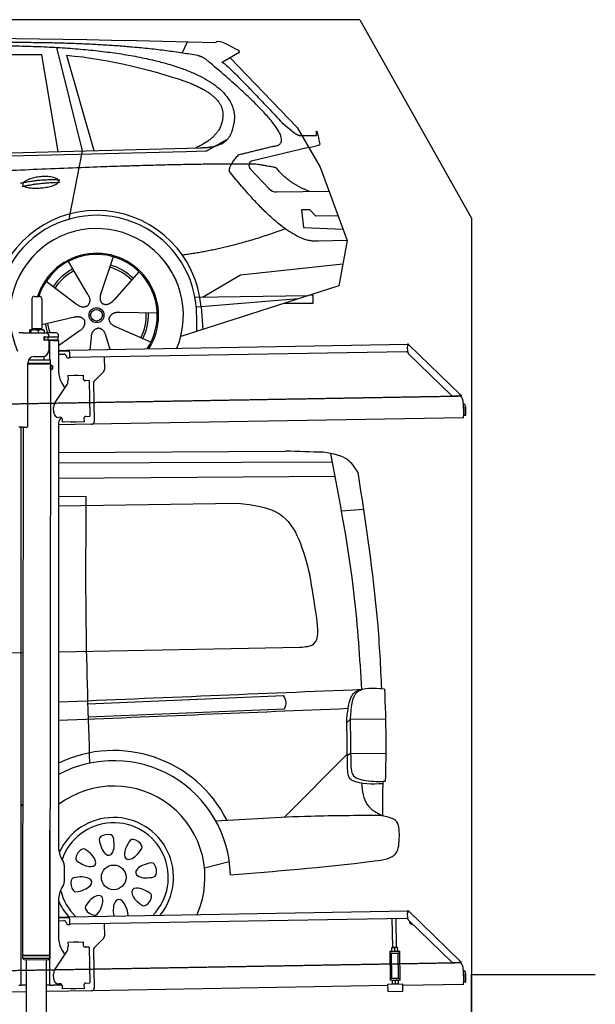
# Model space of a CAD drawing. Header units: millimetres. Extents: x 1073 to 6773, y 5641 to 11966.
# Tile 4 of 4: x 4451 to 6773, y 7995 to 11966. Entities that reach past the tile are written whole.
import ezdxf

# ---------------------------------------------------------------- set-up
doc = ezdxf.new("R2010")
doc.units = ezdxf.units.MM
doc.linetypes.add('GEN3', pattern=[6.25, 5, -1.25])
doc.layers.get('0').update_dxf_attribs({"lineweight": 25})
doc.layers.add('3', color=6, linetype='GEN3', lineweight=25)
doc.layers.add('Car', color=10, linetype='Continuous')

msp = doc.modelspace()

# ---------------------------------------------------------------- linework, layer by layer
for p, q in [((5822.8, 11965.9), (2672.8, 11965.9)), ((5822.8, 11965.9), (6272.8, 11165.9)), ((6272.8, 11165.9), (6272.8, 7665.9)), ((4499.6, 10840), (4499.6, 10720)), ((4509.6, 10850), (4529.6, 10850)), ((4539.6, 10840), (4539.6, 10720)), ((4463.6, 10702.5), (4447.6, 10702.5)), ((4463.6, 10702.5), (4557.6, 10702.5)), ((4489.6, 10712.5), (4489.6, 10702.5)), ((4492.1, 10715), (4491.6, 10714.7)), ((4492.5, 10715), (4492.1, 10715)), ((4510.3, 10715), (4492.5, 10715)), ((4495.4, 10712.5), (4495.4, 10702.5)), ((4499.6, 10720), (4539.6, 10720)), ((4501.6, 10715), (4501.6, 10720)), ((4537.4, 10715), (4510.3, 10715)), ((4525.3, 10712.5), (4525.3, 10702.5)), ((4547.1, 10715), (4537.4, 10715)), ((4537.6, 10715), (4537.6, 10720)), ((4547.1, 10715), (4547.5, 10714.7)), ((4550.6, 10686), (4548.7, 10686)), ((4549.5, 10712.5), (4549.5, 10702.5)), ((4549.6, 10676.6), (4549.6, 10683.8)), ((4550.6, 10686), (4551.6, 10686)), ((4550.6, 10686), (4550.6, 10674)), ((4564.6, 10686), (4551.6, 10686)), ((4552.2, 10686.5), (4564.6, 10686.5)), ((4597.6, 10702.5), (4557.6, 10702.5)), ((4564.6, 10686), (4565.6, 10686)), ((4567.7, 10686), (4565.6, 10686)), ((4565.6, 10674), (4565.6, 10686)), ((4567.6, 10692.5), (4567.6, 10689.5)), ((4603.4, 10686), (4567.7, 10686)), ((4592.2, 10686.5), (4604.6, 10686.5)), ((4603.4, 10686), (4605.6, 10686)), ((4605.6, 10674), (4605.6, 10686)), ((4607.6, 10689.5), (4607.6, 10692.5)), ((4548.7, 10674), (4548.6, 10674)), ((4550.6, 10674), (4548.7, 10674)), ((4551.6, 10674), (4550.6, 10674)), ((4552.2, 10674), (4551.6, 10674)), ((4564.6, 10674), (4552.2, 10674)), ((4565.6, 10674), (4564.6, 10674)), ((4565.6, 10674), (4567.7, 10674)), ((4567.6, 10671), (4567.6, 10632.5)), ((4603.4, 10674), (4567.7, 10674)), ((4572.6, 10593.9), (4572.6, 10672.5)), ((4584.6, 10672.5), (4572.6, 10672.5)), ((4584.6, 10672.5), (4606.6, 10672.5)), ((4605.6, 10674), (4603.4, 10674)), ((4607.6, 10671.5), (4607.6, 10549.5)), ((4651, 10633), (6015.8, 10656.8)), ((6017, 10658.5), (6015.6, 10657.1)), ((6017.4, 10655.4), (6015.6, 10657.1)), ((6016.1, 10625.9), (6015.7, 10648.4)), ((6016, 10650), (6015.8, 10656.8)), ((6017, 10658.5), (6018.8, 10656.8)), ((6018.9, 10653.9), (6017.4, 10655.4)), ((6018.8, 10656.8), (6020.3, 10655.3)), ((6018.9, 10653.9), (6019.2, 10654.3)), ((6019.2, 10654.3), (6020.3, 10655.3)), ((6020.3, 10655.3), (6229.5, 10453.3)), ((4508.6, 10607.5), (4542.6, 10607.5)), ((4549.6, 10593.9), (4549.6, 10608.5)), ((4607.6, 10632.3), (4641, 10632.8)), ((4641.1, 10628.8), (4607.6, 10628.3)), ((4607.6, 10617.2), (4628.8, 10617.6)), ((4639, 10607.8), (4639, 10606.8)), ((4641, 10632.8), (4651, 10633)), ((4651.1, 10629), (4641.1, 10628.8)), ((4644.1, 10601.9), (4649.1, 10602)), ((4651.2, 10625), (4651, 10633)), ((4651.2, 10625), (4651.5, 10608)), ((6011.4, 10626.8), (4656.6, 10603.1)), ((4791.5, 10605.5), (4792.4, 10554.6)), ((6193, 10451), (6019.2, 10618.9)), ((4483.6, 10325.5), (4483.6, 10582.5)), ((4483.6, 10325.5), (4483.6, 10582.5)), ((4483.6, 10580.8), (4574.5, 10580.6)), ((4483.6, 10579), (4571.5, 10578.9)), ((4571.5, 10578.9), (4483.6, 10579)), ((4574.5, 10577.2), (4483.6, 10577.3)), ((4486.4, 10594), (4574.6, 10593.9)), ((4489.6, 10594), (4489.6, 10598.7)), ((4571.5, 10578.9), (4574.5, 10580.6)), ((4571.5, 10578.9), (4574.5, 10577.2)), ((4572.6, 10578.3), (4572.6, 10579.5)), ((4574.5, 10580.6), (4574.6, 10593.9)), ((4574.5, 10577.2), (4574.5, 10571.4)), ((4574.5, 10571.4), (4581.5, 10571.4)), ((4581.5, 10556.4), (4581.5, 10571.4)), ((4582.5, 10570.4), (4581.5, 10571.4)), ((4582.5, 10570.4), (4582.5, 10557.4)), ((4574.5, 10556.4), (4571.8, 8191.9)), ((4574.5, 10556.4), (4581.5, 10556.4)), ((4582.5, 10557.4), (4581.5, 10556.4)), ((4645.3, 10530.9), (4708.3, 10532)), ((4645.3, 10530.9), (4645.6, 10514.9)), ((4669.8, 10531.8), (4683.8, 10532.1)), ((4708.6, 10516), (4708.3, 10532)), ((4789.6, 10547.5), (4751.2, 10507.7)), ((4593.6, 10422.1), (4639.7, 10490.5)), ((4621, 10499.5), (4632.4, 10479.7)), ((4645.7, 10510.7), (4645.6, 10514.9)), ((4708.6, 10516), (4708.6, 10515)), ((4713.7, 10510.1), (4714.7, 10510.1)), ((4730.7, 10510.4), (4714.7, 10510.1)), ((4730.7, 10510.4), (4733.2, 10366.4)), ((4748.4, 10500.5), (4751.1, 10344.7)), ((4732.3, 10445.4), (4732.6, 10431.4)), ((6222.7, 10448.5), (6200.2, 10448.1)), ((6228.5, 10452.3), (6228.1, 10451.9)), ((6229.6, 10450.4), (6228.1, 10451.9)), ((6229.5, 10453.3), (6228.5, 10452.3)), ((6229.5, 10453.3), (6231, 10451.9)), ((6231.4, 10448.7), (6229.6, 10450.4)), ((6231, 10451.9), (6232.8, 10450.1)), ((6231.4, 10448.7), (6232.8, 10450.1)), ((6240, 10420), (6240.9, 10368.7)), ((6250.9, 10371), (6250.3, 10403.3)), ((4587.9, 10381.9), (4587.6, 10401.9)), ((4717.2, 10366.1), (4716.2, 10366.1)), ((4717.2, 10366.1), (4733.2, 10366.4)), ((6241, 10360.7), (6240.9, 10368.7)), ((6242.3, 10403.2), (6242.9, 10370.8)), ((6242.9, 10370.8), (6250.9, 10371)), ((4607.6, 10339.5), (4607.6, 8629.1)), ((4741.3, 10334.5), (4607.6, 10332.2)), ((4616.3, 10362.4), (4608.3, 10362.2)), ((4621.4, 10357.5), (4621.6, 10342.5)), ((4711.6, 10344), (4621.6, 10342.5)), ((4673.6, 10342.9), (4659.6, 10342.6)), ((4711.3, 10361), (4711.3, 10360)), ((4711.6, 10344), (4711.3, 10360)), ((6241, 10360.7), (4741.3, 10334.5)), ((4463.6, 10322.5), (4447.6, 10322.5)), ((4463.6, 10322.5), (4447.6, 10322.5)), ((4455.6, 10319.5), (4455.6, 10322.5)), ((4455.6, 10319.5), (4455.6, 10322.5)), ((4455.6, 10319.5), (4455.6, 8072.5)), ((4464.1, 10322.5), (4461.8, 8192.1)), ((4463.6, 10322.5), (4480.6, 10322.5)), ((4463.6, 10322.5), (4480.6, 10322.5)), ((4572.6, 8072.5), (4572.6, 8697)), ((4621, 8579.1), (4627.2, 8568.3)), ((4630.6, 8555.8), (4630.6, 8489.2)), ((4627.2, 8476.7), (4621, 8465.8)), ((4607.6, 8415.8), (4607.6, 8264.5)), ((4607.6, 8347.3), (4641, 8347.8)), ((4641.1, 8343.8), (4607.6, 8343.3)), ((4641, 8347.8), (4651, 8348)), ((4651.1, 8344), (4641.1, 8343.8)), ((4651, 8348), (6015.8, 8371.8)), ((4651.2, 8340), (4651, 8348)), ((4651.2, 8340), (4651.5, 8323)), ((6011.4, 8341.8), (4656.6, 8318.1)), ((5955.4, 8224.1), (5953.4, 8340.7)), ((5971.4, 8224.3), (5969.4, 8341)), ((6017, 8373.5), (6015.6, 8372.1)), ((6017.4, 8370.4), (6015.6, 8372.1)), ((6016.1, 8340.9), (6015.7, 8363.4)), ((6016, 8365), (6015.8, 8371.8)), ((6017, 8373.5), (6018.8, 8371.8)), ((6018.9, 8368.9), (6017.4, 8370.4)), ((6018.8, 8371.8), (6020.3, 8370.3)), ((6018.9, 8368.9), (6019.2, 8369.3)), ((6019.2, 8369.3), (6020.3, 8370.3)), ((6020.3, 8370.3), (6229.5, 8168.3)), ((4607.6, 8332.2), (4628.8, 8332.6)), ((4639, 8322.8), (4639, 8321.8)), ((4644.1, 8316.9), (4649.1, 8317)), ((4791.5, 8320.5), (4792.4, 8269.6)), ((6193, 8166), (6019.2, 8333.9)), ((4789.6, 8262.5), (4751.2, 8222.7)), ((4645.3, 8245.9), (4708.3, 8247)), ((4645.3, 8245.9), (4645.6, 8229.9)), ((4645.7, 8225.7), (4645.6, 8229.9)), ((4669.8, 8246.8), (4683.8, 8247.1)), ((4708.6, 8231), (4708.3, 8247)), ((4708.6, 8231), (4708.6, 8230)), ((4713.7, 8225.1), (4714.7, 8225.1)), ((4730.7, 8225.4), (4714.7, 8225.1)), ((4730.7, 8225.4), (4733.2, 8081.4)), ((5952.2, 8224), (5951.4, 8223.6)), ((5951.6, 8210.7), (5951.4, 8222.5)), ((5974.7, 8224.4), (5952.2, 8224)), ((5963.6, 8210.9), (5963.4, 8222.7)), ((5974.7, 8224.4), (5975.4, 8224)), ((5975.6, 8211.1), (5975.4, 8222.9)), ((4571.8, 8191.9), (4461.8, 8192.1)), ((4461.8, 8192.1), (4571.8, 8191.9)), ((4461.8, 8192.1), (4461.8, 8181.1)), ((4461.8, 8181.1), (4571.8, 8180.9)), ((4468.8, 8174.1), (4461.8, 8181.1)), ((4564.8, 8173.9), (4571.8, 8180.9)), ((4571.8, 8191.9), (4571.8, 8180.9)), ((4593.6, 8137.1), (4639.7, 8205.5)), ((4621, 8214.5), (4632.4, 8194.7)), ((4748.4, 8215.5), (4751.1, 8059.7)), ((5943.7, 8209), (5948.7, 8209.1)), ((5943.7, 8209), (5943.8, 8201.1)), ((5948.8, 8201.1), (5943.8, 8201.1)), ((5943.8, 8201.1), (5943.9, 8193.1)), ((5943.9, 8193.1), (5945.4, 8108.1)), ((5948.7, 8209.1), (5978.7, 8209.7)), ((5948.8, 8201.1), (5978.8, 8201.7)), ((5952.1, 8101.2), (5950.4, 8201.2)), ((5952.4, 8209.2), (5951.7, 8209.6)), ((5974.9, 8209.6), (5975.7, 8210)), ((5979, 8101.6), (5977.3, 8201.6)), ((5978.7, 8209.7), (5983.7, 8209.7)), ((5983.8, 8201.7), (5978.8, 8201.7)), ((5983.8, 8201.7), (5983.7, 8209.7)), ((5983.9, 8193.7), (5983.8, 8201.7)), ((5985.4, 8108.8), (5983.9, 8193.7)), ((4564.8, 8173.9), (4468.8, 8174.1)), ((4477.2, 8174), (4474.2, 5904)), ((4557.2, 8173.9), (4554.2, 5904)), ((4732.3, 8160.4), (4732.6, 8146.4)), ((6222.7, 8163.5), (6200.2, 8163.1)), ((6228.5, 8167.3), (6228.1, 8166.9)), ((6229.6, 8165.4), (6228.1, 8166.9)), ((6229.5, 8168.3), (6228.5, 8167.3)), ((6229.5, 8168.3), (6231, 8166.9)), ((6231.4, 8163.7), (6229.6, 8165.4)), ((6231, 8166.9), (6232.8, 8165.1)), ((6231.4, 8163.7), (6232.8, 8165.1)), ((4587.9, 8096.9), (4587.6, 8116.9)), ((5945.4, 8108.1), (5945.6, 8100.1)), ((5950.6, 8100.2), (5980.6, 8100.7)), ((5952.1, 8101.2), (5979, 8101.6)), ((5957.6, 8100.3), (5957.6, 8101.3)), ((5973.6, 8100.6), (5973.6, 8101.6)), ((5980.6, 8100.7), (5985.6, 8100.8)), ((5985.6, 8100.8), (5985.4, 8108.8)), ((5985.7, 8092.8), (5985.6, 8100.8)), ((6240, 8135), (6240.9, 8083.7)), ((6242.3, 8118.2), (6242.9, 8085.8)), ((6250.9, 8086), (6250.3, 8118.3)), ((6272.8, 5765.9), (6272.8, 8115.9)), ((6272.8, 8115.9), (6772.8, 8115.9)), ((4447.6, 8072.5), (4455.6, 8072.5)), ((4455.6, 8097.5), (4455.6, 8072.5)), ((4463.6, 8072.5), (4455.6, 8072.5)), ((4476.6, 8072.5), (4463.6, 8072.5)), ((4572.6, 8072.5), (4556.6, 8072.5)), ((4572.6, 8072.5), (4584.6, 8072.5)), ((4621.4, 8072.5), (4584.6, 8072.5)), ((4616.3, 8077.4), (4608.3, 8077.2)), ((4621.4, 8072.5), (4621.6, 8057.5)), ((4711.3, 8076), (4711.3, 8075)), ((4711.6, 8059), (4711.3, 8075)), ((4717.2, 8081.1), (4716.2, 8081.1)), ((4717.2, 8081.1), (4733.2, 8081.4)), ((5936.1, 8070.4), (4741.3, 8049.5)), ((5936, 8077.1), (5996, 8078.1)), ((5936.5, 8047.1), (5936, 8077.1)), ((5945.6, 8100.1), (5950.6, 8100.2)), ((5945.6, 8100.1), (5945.7, 8092.1)), ((5950.7, 8092.2), (5945.7, 8092.1)), ((5950.7, 8092.2), (5980.7, 8092.7)), ((5954.5, 8092.2), (5953.7, 8091.8)), ((5953.7, 8090.7), (5953.9, 8078.9)), ((5954.7, 8077.4), (5954, 8077.8)), ((5965.7, 8090.9), (5965.9, 8079.1)), ((5977, 8092.6), (5977.7, 8092.2)), ((5977.2, 8077.8), (5978, 8078.3)), ((5977.7, 8091.1), (5977.9, 8079.3)), ((5985.7, 8092.8), (5980.7, 8092.7)), ((5996.5, 8048.1), (5996, 8078.1)), ((6241, 8075.7), (5996.1, 8071.4)), ((6241, 8075.7), (6240.9, 8083.7)), ((6242.9, 8085.8), (6250.9, 8086)), ((4476.5, 8044.9), (4146.4, 8039.2)), ((4741.3, 8049.5), (4556.6, 8046.3)), ((4711.6, 8059), (4621.6, 8057.5)), ((4673.6, 8057.9), (4659.6, 8057.6)), ((5936.5, 8047.1), (5996.5, 8048.1))]:
    msp.add_line(p, q)
for centre, radius, start, end in [((4509.6, 10840), 10, 90, 180), ((4529.6, 10840), 10, 0, 90), ((4549.6, 10686.5), 1, 48.5904, 221.4096), ((4546.6, 10683.8), 3, 0, 41.4096), ((4552.2, 10689.5), 3, 228.5904, 270), ((4557.6, 10692.5), 10, 0, 90), ((4564.6, 10689.5), 3, 270, 0), ((4589.6, 10686.5), 1, 48.5904, 210), ((4592.2, 10689.5), 3, 228.5904, 270), ((4597.6, 10692.5), 10, 0, 90), ((4604.6, 10689.5), 3, 270, 0), ((4549.6, 10674), 1, 138.5904, 311.4096), ((4546.6, 10676.6), 3, 318.5904, 0), ((4552.2, 10671), 3, 90, 131.4096), ((4564.6, 10671), 3, 0, 90), ((4589.6, 10674), 1, 180, 311.4096), ((4592.2, 10671), 3, 90, 131.4096), ((4604.6, 10671), 3, 22.0009, 90), ((4606.6, 10671.5), 1, 0, 90), ((6020.7, 10648.5), 5, 129.2435, 181), ((4508.6, 10582.5), 25, 90, 180), ((4542.6, 10632.5), 25, 270, 0), ((4629, 10607.6), 10, 1, 91), ((4644, 10606.9), 5, 181, 271), ((4649, 10607), 5, 271, 327.7633), ((4656.5, 10608.1), 5, 181, 271), ((6011.3, 10631.8), 5, 271, 342.4709), ((6026.1, 10626.1), 10, 181, 226), ((4707.6, 10549.5), 100, 180, 210), ((4669.8, 10530.8), 1, 91, 151), ((4683.8, 10531.1), 1, 31, 91), ((4782.4, 10554.4), 10, 316, 1), ((4610.7, 10510), 35, 326, 1), ((4713.6, 10515.1), 5, 181, 271), ((4758.4, 10500.7), 10, 136, 181), ((4731.3, 10445.4), 1, 1, 61), ((6200, 10458.1), 10, 226, 271), ((6222.6, 10453.5), 5, 271, 322.7565), ((6190, 10419.1), 50, 1, 41.0686), ((4622.6, 10402.5), 35, 146, 181), ((4731.6, 10431.4), 1, 301, 1), ((6234.3, 10403), 16, 1, 68.9757), ((6234.3, 10403), 8, 1, 42.4096), ((4607.9, 10382.2), 20, 181, 271), ((4716.3, 10361.1), 5, 91, 181), ((4480.6, 10325.5), 3, 270, 0), ((4480.6, 10325.5), 3, 270, 0), ((4632.6, 10339.5), 25, 120.6872, 180), ((4616.4, 10357.4), 5, 12.537, 91), ((4659.6, 10343.6), 1, 211, 271), ((4673.6, 10343.9), 1, 271, 331), ((4741.1, 10344.5), 10, 271, 1), ((4571.6, 8673.5), 2, 60, 61.1039), ((4571.6, 8651.5), 2, 297.616, 300), ((4707.6, 8629.1), 100, 180, 210), ((4605.6, 8555.8), 25, 0, 30), ((4707.6, 8415.8), 100, 150, 180), ((4605.6, 8489.2), 25, 330, 0), ((6011.3, 8346.8), 5, 271, 342.4709), ((6020.7, 8363.5), 5, 129.2435, 181), ((6026.1, 8341.1), 10, 181, 226), ((4629, 8322.6), 10, 1, 91), ((4644, 8321.9), 5, 181, 271), ((4649, 8322), 5, 271, 327.7633), ((4656.5, 8323.1), 5, 181, 271), ((6035.1, 8329.7), 12.5, 175.968, 276.032), ((4707.6, 8264.5), 100, 180, 210), ((4782.4, 8269.4), 10, 316, 1), ((4571.6, 8223.5), 2, 60, 82.1586), ((4610.7, 8225), 35, 326, 1), ((4669.8, 8245.8), 1, 91, 151), ((4683.8, 8246.1), 1, 31, 91), ((4713.6, 8230.1), 5, 181, 271), ((4758.4, 8215.7), 10, 136, 181), ((4571.6, 8201.5), 2, 276.6849, 300), ((4731.3, 8160.4), 1, 1, 61), ((4731.6, 8146.4), 1, 301, 1), ((6200, 8173.1), 10, 226, 271), ((6222.6, 8168.5), 5, 271, 322.7565), ((6190, 8134.1), 50, 1, 41.0686), ((4622.6, 8117.5), 35, 146, 181), ((6234.3, 8118), 16, 1, 68.9757), ((6234.3, 8118), 8, 1, 42.4096), ((4607.9, 8097.2), 20, 181, 271), ((4616.4, 8072.4), 5, 12.537, 91), ((4716.3, 8076.1), 5, 91, 181), ((4659.6, 8058.6), 1, 211, 271), ((4673.6, 8058.9), 1, 271, 331), ((4741.1, 8059.5), 10, 271, 1)]:
    msp.add_arc(centre, radius, start, end)
for points, weights in [([(4492.5, 10715), (4491.2, 10715), (4489.6, 10712.5)], [1, 1.0379548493, 1]), ([(4495.4, 10712.5), (4493.9, 10715), (4492.5, 10715)], [1, 1.0379548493, 1]), ([(4510.3, 10715), (4503.4, 10715), (4495.4, 10712.5)], [1, 1.0379548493, 1]), ([(4525.3, 10712.5), (4517.3, 10715), (4510.3, 10715)], [1, 1.0379548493, 1]), ([(4537.4, 10715), (4531.8, 10715), (4525.3, 10712.5)], [1, 1.0379548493, 1]), ([(4549.5, 10712.5), (4543, 10715), (4537.4, 10715)], [1, 1.0379548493, 1]), ([(4547.5, 10714.7), (4548.4, 10714.2), (4549.5, 10712.5)], [1.01682908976, 1.02536255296, 1]), ([(5963.4, 8222.7), (5957.4, 8224.6), (5951.4, 8222.5)], [1, 1.15470053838, 1]), ([(5951.4, 8222.5), (5951.4, 8223.6), (5951.4, 8223.6)], [1, 1.07735026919, 1.07735026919]), ([(5975.4, 8222.9), (5969.4, 8224.8), (5963.4, 8222.7)], [1, 1.15470053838, 1]), ([(5975.4, 8224), (5975.4, 8224), (5975.4, 8222.9)], [1.07735026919, 1.07735026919, 1]), ([(5951.6, 8210.7), (5957.7, 8208.8), (5963.6, 8210.9)], [1, 1.15470053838, 1]), ([(5951.7, 8209.6), (5951.7, 8209.6), (5951.6, 8210.7)], [1.07735026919, 1.07735026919, 1]), ([(5963.6, 8210.9), (5969.7, 8209), (5975.6, 8211.1)], [1, 1.15470053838, 1]), ([(5975.6, 8211.1), (5975.7, 8210), (5975.7, 8210)], [1, 1.07735026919, 1.07735026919]), ([(5965.7, 8090.9), (5959.7, 8092.8), (5953.7, 8090.7)], [1, 1.15470053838, 1]), ([(5953.7, 8090.7), (5953.7, 8091.8), (5953.7, 8091.8)], [1, 1.07735026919, 1.07735026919]), ([(5953.9, 8078.9), (5960, 8077), (5965.9, 8079.1)], [1, 1.15470053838, 1]), ([(5954, 8077.8), (5954, 8077.8), (5953.9, 8078.9)], [1.07735026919, 1.07735026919, 1]), ([(5977.7, 8091.1), (5971.7, 8093), (5965.7, 8090.9)], [1, 1.15470053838, 1]), ([(5965.9, 8079.1), (5972, 8077.2), (5977.9, 8079.3)], [1, 1.15470053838, 1]), ([(5977.7, 8092.2), (5977.7, 8092.2), (5977.7, 8091.1)], [1.07735026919, 1.07735026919, 1]), ([(5977.9, 8079.3), (5978, 8078.3), (5978, 8078.3)], [1, 1.07735026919, 1.07735026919])]:
    msp.add_rational_spline(points, weights, degree=2)
for points, knots in [([(6017.3, 10652.1), (6017.1, 10652.2), (6017, 10652.2), (6016.5, 10652.5), (6016.3, 10652.6), (6016.1, 10652.7), (6016, 10652.7), (6015.9, 10652.8), (6015.9, 10652.8), (6015.9, 10652.8)], [0.5739587, 0.5739587, 0.5739587, 0.5739587, 0.6092825, 0.6092825, 0.6845767, 0.6845767, 0.7347196, 0.7347196, 0.7882871, 0.7882871, 0.7882871, 0.7882871]), ([(6018.4, 10653.1), (6018.3, 10653), (6018.1, 10652.9), (6017.8, 10652.6), (6017.7, 10652.5), (6017.6, 10652.4)], [0, 0, 0, 0, 0.0561983, 0.0561983, 0.1123863, 0.1123863, 0.1123863, 0.1123863]), ([(6020.3, 10655.3), (6020.3, 10655.3), (6020.3, 10655.2), (6020.4, 10655), (6020.3, 10654.8), (6019.9, 10654.4), (6019.7, 10654.2), (6019.3, 10653.8), (6019.1, 10653.6), (6018.8, 10653.4), (6018.6, 10653.2), (6018.4, 10653.1)], [0, 0, 0, 0, 0.0783959, 0.0783959, 0.2325433, 0.2325433, 0.3832567, 0.3832567, 0.4558696, 0.4558696, 0.5284931, 0.5284931, 0.5284931, 0.5284931]), ([(6019, 10653.5), (6019, 10653.6), (6019, 10653.7), (6019, 10653.8), (6019, 10653.8), (6018.9, 10653.8), (6018.9, 10653.9), (6018.9, 10653.9)], [0.170101, 0.170101, 0.170101, 0.170101, 0.2190838, 0.2190838, 0.2443424, 0.2443424, 0.2702641, 0.2702641, 0.2702641, 0.2702641]), ([(4574.5, 10571.4), (4574.5, 10571.4), (4574.5, 10571.2), (4574.4, 10570.4), (4574.3, 10569.9), (4574.2, 10568.5), (4574.1, 10567.7), (4574, 10565.8), (4574, 10564.8), (4574, 10563.9)], [3.394726, 3.394726, 3.394726, 3.394726, 3.677618, 3.677618, 3.96051, 3.96051, 4.243406, 4.243406, 4.526301, 4.526301, 4.526301, 4.526301]), ([(4574, 10563.9), (4574, 10563), (4574, 10561.9), (4574.1, 10560.1), (4574.2, 10559.3), (4574.3, 10557.9), (4574.4, 10557.3), (4574.5, 10556.6), (4574.5, 10556.4), (4574.5, 10556.4)], [0, 0, 0, 0, 0.282896, 0.282896, 0.565791, 0.565791, 0.848683, 0.848683, 1.131575, 1.131575, 1.131575, 1.131575]), ([(6226.6, 10450.5), (6226.7, 10450.7), (6226.8, 10450.8), (6227.1, 10451.1), (6227.2, 10451.2), (6227.3, 10451.4)], [0, 0, 0, 0, 0.0559258, 0.0559258, 0.1118618, 0.1118618, 0.1118618, 0.1118618]), ([(6227.3, 10451.4), (6227.4, 10451.6), (6227.6, 10451.8), (6228, 10452.3), (6228.2, 10452.6), (6228.7, 10453.1), (6228.9, 10453.3), (6229.2, 10453.4), (6229.2, 10453.4), (6229.4, 10453.4), (6229.4, 10453.4), (6229.5, 10453.3)], [0, 0, 0, 0, 0.0765895, 0.0765895, 0.2269961, 0.2269961, 0.3763352, 0.3763352, 0.4507859, 0.4507859, 0.5253306, 0.5253306, 0.5253306, 0.5253306]), ([(6228.1, 10451.9), (6228, 10451.9), (6228, 10452), (6227.9, 10452), (6227.8, 10452), (6227.7, 10452)], [0, 0, 0, 0, 0.0395192, 0.0395192, 0.1013995, 0.1013995, 0.1013995, 0.1013995]), ([(6017.3, 8367.1), (6017.1, 8367.2), (6017, 8367.2), (6016.5, 8367.5), (6016.3, 8367.6), (6016.1, 8367.7), (6016, 8367.7), (6015.9, 8367.8), (6015.9, 8367.8), (6015.9, 8367.8)], [0.5739587, 0.5739587, 0.5739587, 0.5739587, 0.6092825, 0.6092825, 0.6845767, 0.6845767, 0.7347196, 0.7347196, 0.7882871, 0.7882871, 0.7882871, 0.7882871]), ([(6018.4, 8368.1), (6018.3, 8368), (6018.1, 8367.9), (6017.8, 8367.6), (6017.7, 8367.5), (6017.6, 8367.4)], [0, 0, 0, 0, 0.0561983, 0.0561983, 0.1123863, 0.1123863, 0.1123863, 0.1123863]), ([(6020.3, 8370.3), (6020.3, 8370.3), (6020.3, 8370.2), (6020.4, 8370), (6020.3, 8369.8), (6019.9, 8369.4), (6019.7, 8369.2), (6019.3, 8368.8), (6019.1, 8368.6), (6018.8, 8368.4), (6018.6, 8368.2), (6018.4, 8368.1)], [0, 0, 0, 0, 0.0783959, 0.0783959, 0.2325433, 0.2325433, 0.3832567, 0.3832567, 0.4558696, 0.4558696, 0.5284931, 0.5284931, 0.5284931, 0.5284931]), ([(6019, 8368.5), (6019, 8368.6), (6019, 8368.7), (6019, 8368.8), (6019, 8368.8), (6018.9, 8368.8), (6018.9, 8368.9), (6018.9, 8368.9)], [0.170101, 0.170101, 0.170101, 0.170101, 0.2190838, 0.2190838, 0.2443424, 0.2443424, 0.2702641, 0.2702641, 0.2702641, 0.2702641]), ([(6226.6, 8165.5), (6226.7, 8165.7), (6226.8, 8165.8), (6227.1, 8166.1), (6227.2, 8166.2), (6227.3, 8166.4)], [0, 0, 0, 0, 0.0559258, 0.0559258, 0.1118618, 0.1118618, 0.1118618, 0.1118618]), ([(6227.3, 8166.4), (6227.4, 8166.6), (6227.6, 8166.8), (6228, 8167.3), (6228.2, 8167.6), (6228.7, 8168.1), (6228.9, 8168.3), (6229.2, 8168.4), (6229.2, 8168.4), (6229.4, 8168.4), (6229.4, 8168.4), (6229.5, 8168.3)], [0, 0, 0, 0, 0.0765895, 0.0765895, 0.2269961, 0.2269961, 0.3763352, 0.3763352, 0.4507859, 0.4507859, 0.5253306, 0.5253306, 0.5253306, 0.5253306]), ([(6228.1, 8166.9), (6228, 8166.9), (6228, 8167), (6227.9, 8167), (6227.8, 8167), (6227.7, 8167)], [0, 0, 0, 0, 0.0395192, 0.0395192, 0.1013995, 0.1013995, 0.1013995, 0.1013995])]:
    msp.add_open_spline(points, degree=3, knots=knots)
for points in [[(4621.4, 10357.5), (4621.3, 10357.8), (4621.3, 10358.1), (4621.2, 10358.4)], [(4621.4, 8072.5), (4621.3, 8072.8), (4621.3, 8073.1), (4621.2, 8073.4)]]:
    msp.add_open_spline(points, degree=3)
at = {"layer": '3'}
for p, q in [((1175.3, 10360.3), (6230.5, 10448.5)), ((1175.3, 8075.3), (6230.4, 8163.5))]:
    msp.add_line(p, q, dxfattribs=at)
at = {"layer": 'Car'}
for p, q in [((5106.6, 11831.4), (5128.2, 11876.5)), ((4598.8, 11854.2), (4703.2, 11436.6)), ((5336.6, 11833.8), (5267.2, 11793.4)), ((4539.7, 11824.8), (3837.9, 11822.5)), ((4606.1, 11434), (4539.7, 11824.8)), ((4639.4, 11822.3), (4749.2, 11437.9)), ((5300.1, 11812.6), (5569.4, 11531.3)), ((5508.7, 11551.3), (5555, 11512.3)), ((5569.4, 11531.3), (5662.9, 11370.7)), ((5583.7, 11498.4), (5648.1, 11498.6)), ((2526.6, 11377.6), (5177.5, 11449.5)), ((4703.2, 11436.6), (4649.6, 11161.4)), ((5122.3, 11434.6), (5205.1, 11437.5)), ((5616.1, 11451), (5390.6, 11397.1)), ((5616.1, 11451), (5643.7, 11455.5)), ((2479.8, 11367.4), (5122.3, 11434.6)), ((5380.8, 11363.8), (5457.3, 11284)), ((5662.9, 11370.7), (5772.4, 11074.9)), ((5486.7, 11271.6), (5698.5, 11274.5)), ((5620.5, 11199.1), (5587.9, 11198.5)), ((5587.9, 11198.5), (5596, 11127.2)), ((5644.8, 11173.7), (5620.5, 11199.1)), ((5735.2, 11175.3), (5644.8, 11173.7)), ((5596, 11127.2), (5755.2, 11121.4)), ((5772.4, 11074.9), (5655.5, 11073.3)), ((5772.4, 11074.9), (5737.7, 10892.4)), ((4828.4, 11009.6), (4779.4, 10866.4)), ((4646.6, 10991.1), (4723.5, 10860.7)), ((5341.9, 10936.8), (5754.6, 10981.2)), ((4931.6, 10949.7), (4831.3, 10836.2)), ((5188.1, 10847.3), (5341.9, 10936.8)), ((4557.6, 10911.5), (4678.8, 10820.6)), ((5737.7, 10892.4), (5100.5, 10688.4)), ((5157.7, 10846.9), (5615.1, 10853.1)), ((5634.9, 10855.1), (5621.4, 10855.1)), ((5634.9, 10822.5), (5634.9, 10855.1)), ((5182.3, 10808), (5163.1, 10806.4)), ((5573.4, 10839.8), (5182.3, 10808)), ((5182.3, 10808), (5189.7, 10717)), ((5519.1, 10822.4), (5634.9, 10822.5)), ((4539.5, 10737.3), (4666.9, 10765.7)), ((5005.4, 10782.5), (4854, 10784.8)), ((5164.4, 10773.9), (5164.4, 10708.9)), ((4980.3, 10665.8), (4841.4, 10726.1)), ((4607.5, 10651.9), (4691.2, 10710.8)), ((4735.2, 10634.5), (4739.8, 10682.5)), ((4815.7, 10635.9), (4799.5, 10688.6)), ((4607.6, 10219.9), (5523.2, 10225.9)), ((4607.6, 10179.3), (5712.1, 10183)), ((4607.6, 10116.4), (5723.1, 10125.1)), ((4607.6, 10042.9), (4719.5, 10044.8)), ((4607.6, 10006), (5330.4, 10016.4)), ((5837.4, 9991), (5749.2, 9984.1)), ((3520.4, 9396.7), (4463.1, 9414.2)), ((4607.6, 9416.9), (5582.4, 9435)), ((4726.3, 9207), (5515.1, 9240.6)), ((4727.9, 9154.8), (5519.1, 9187)), ((5773.7, 8947.2), (5770.1, 9144.5)), ((5783.8, 9143.8), (5770.3, 9132)), ((5783.8, 9146.3), (5787.1, 8952.6)), ((5926.3, 9145), (5783.8, 9143.8)), ((5772.6, 9005), (5517.7, 8749.2)), ((5786.2, 9006.3), (5772.8, 8998)), ((5927.4, 9004.7), (5786.2, 9006.3)), ((5196.2, 8545.1), (5296.3, 8570.9))]:
    msp.add_line(p, q, dxfattribs=at)
for centre, radius in [((4760.6, 10774.2), 30.1), ((4760.6, 10774.2), 23.6), ((4830, 8507.2), 49.8)]:
    msp.add_circle(centre, radius, dxfattribs=at)
for centre, radius, start, end in [((5395.3, 11377.7), 20, 103.4358, 223.7473), ((5486.2, 11311.6), 40, 223.7473, 270.7861), ((4761, 10773.7), 422.7, 4.6504, 165.2126), ((4761, 10773.7), 403.4, 0.0315, 193.9312), ((4761, 10773.7), 350, 337.6496, 204.3559), ((4761, 10773.7), 350, 337.6876, 204.3559), ((4761, 10773.7), 250, 327.2965, 162.2292), ((4760.6, 10774.2), 245, 326.365, 161.9804), ((4760.6, 10774.2), 209.6, 117.262, 146.3995), ((4760.6, 10774.2), 200.6, 45.1152, 74.5463), ((4760.6, 10774.2), 209.6, 45.262, 74.3995), ((4760.6, 10774.2), 200.6, 117.1152, 146.5463), ((4760.6, 10774.2), 200.6, 333.1152, 2.5463), ((4760.6, 10774.2), 209.6, 333.262, 2.3995), ((4760.6, 10774.2), 209.6, 189.262, 200.0029), ((4760.6, 10774.2), 200.6, 189.1152, 200.9403), ((4830, 8507.2), 511.4, 26.6471, 115.7857), ((4830, 8507.2), 470.6, 1.2902, 118.2114), ((4830, 8507.2), 368.2, 335.9311, 127.1711), ((4830, 8507.2), 470.6, 141.3596, 142.7247), ((4830, 8507.2), 241.5, 320.7649, 155.6072), ((4830, 8507.2), 220.3, 315.9162, 161.188), ((4830, 8507.2), 368.2, 177.6316, 182.2415), ((4830, 8507.2), 220.3, 193.5218, 226.0838), ((4830, 8507.2), 241.5, 202.9163, 221.2351), ((4830, 8507.2), 368.2, 225.4759, 225.6325), ((4830, 8507.2), 368.2, 254.5561, 254.6373), ((4830, 8507.2), 368.2, 269.2081, 272.7919)]:
    msp.add_arc(centre, radius, start, end, dxfattribs=at)
for centre, major_axis, ratio, start_param, end_param in [((4799.8, 8664.4), (-28.3, -4.9), 0.518455, 3.141593, 6.283185), ((4801, 8657.7), (-11.9, 61.6), 0.461408, 1.451723, 4.813727), ((4915.9, 8634.1), (35.1, 51.9), 0.461408, 1.451723, 4.813727), ((4919.8, 8639.8), (-23.5, 16.6), 0.518455, 3.141593, 6.283185), ((4697.4, 8597), (-16.6, -23.5), 0.518455, 3.141593, 6.283185), ((4703.1, 8593.1), (-51.9, 35.1), 0.461408, 1.451723, 4.813727), ((4980.5, 8536.1), (61.6, 11.9), 0.461408, 1.451723, 4.813727), ((4987.3, 8537.4), (-4.9, 28.3), 0.518455, 3.141593, 6.283185), ((4672.7, 8476.9), (4.9, -28.3), 0.518455, 3.141593, 6.283185), ((4679.5, 8478.2), (-61.6, -11.9), 0.461408, 1.451723, 4.813727), ((4956.9, 8421.2), (51.9, -35.1), 0.461408, 1.451723, 4.813727), ((4744.1, 8380.2), (-35.1, -51.9), 0.461408, 1.451723, 4.813727), ((4859, 8356.7), (11.9, -61.6), 0.461408, 1.451723, 4.713135), ((4962.6, 8417.3), (16.6, 23.5), 0.518455, 3.141593, 6.283185), ((4740.2, 8374.6), (23.5, -16.6), 0.518455, 3.141593, 6.283185), ((4860.3, 8349.9), (28.3, 4.9), 0.518455, 6.108821, 6.283185)]:
    msp.add_ellipse(centre, major_axis=major_axis, ratio=ratio, start_param=start_param, end_param=end_param, dxfattribs=at)
for points, degree in [([(2897.6, 11826), (3308.3, 11904.7), (4068.6, 11905.5), (5241.8, 11873.4)], 3), ([(5168.4, 11821.1), (4866.2, 11875.7), (4391.8, 11873.5)], 2), ([(5241.8, 11873.4), (5249.9, 11893.1), (5297.9, 11857.2), (5335.6, 11842.3)], 3), ([(5336.6, 11833.8), (5338.2, 11835.5), (5333.7, 11837.5), (5338.2, 11841.3), (5335.6, 11842.3)], 4), ([(4639.4, 11822.3), (4811.5, 11808.8), (5008.5, 11757.5), (5142.7, 11708.4)], 3), ([(5218.6, 11791.6), (5192.2, 11816.8), (5168.4, 11821.1)], 2), ([(5267.2, 11793.4), (5271.2, 11804.2), (5508.7, 11551.3)], 2), ([(5470.1, 11455), (5610.7, 11462.4), (5218.6, 11791.6)], 2), ([(5142.7, 11708.4), (5259.2, 11660.5), (5270, 11594.6)], 2), ([(5270, 11594.6), (5277.3, 11500.2), (5160.9, 11449.1)], 2), ([(5177.5, 11449.5), (5227.6, 11450.9), (5295.2, 11454.4), (5307.4, 11504.5), (5314.8, 11547.8)], 4), ([(5648.1, 11498.6), (5645.3, 11546.5), (5661.2, 11463.5)], 2), ([(5205.1, 11437.5), (5235.2, 11454.3), (5290.3, 11485.1)], 2), ([(5555, 11512.3), (5563.5, 11505.2), (5581.4, 11495.5), (5586, 11498), (5587.8, 11499.6)], 4), ([(5333.4, 11421.2), (5470.1, 11455)], 1), ([(5661.2, 11463.5), (5661.6, 11459.8), (5653.9, 11457.1), (5643.7, 11455.5)], 3), ([(5296.9, 11354.2), (5294.2, 11378.3), (5333.4, 11421.2)], 2), ([(5398, 11383.7), (4521.1, 11388.7), (2091.8, 11211.8)], 2), ([(5486.1, 11367.6), (5484.8, 11370.6), (5398, 11383.7)], 2), ([(5619.2, 11273.4), (5533, 11307), (5486.1, 11367.6)], 2), ([(4453.8, 11306.4), (4528.9, 11324.6), (4612.5, 11320.3)], 2), ([(5655.5, 11073.3), (5532.8, 11058.4), (5296.9, 11354.2)], 2), ([(4461.2, 11293.7), (4534.9, 11309.6), (4612.8, 11310.2)], 2), ([(5522.7, 11122.4), (5299.4, 11041), (5107, 11016.5)], 2), ([(4723.5, 10860.7), (4742, 10834.6), (4725.6, 10813.3)], 2), ([(4779.4, 10866.4), (4775.1, 10853.7), (4771.4, 10839.6), (4776, 10825.9), (4786.9, 10819.6)], 4), ([(4678.8, 10820.6), (4702.6, 10799.4), (4725.6, 10813.3)], 2), ([(4831.3, 10836.2), (4822.5, 10826.2), (4812.1, 10816), (4797.9, 10813.2), (4786.9, 10819.6)], 4), ([(4666.9, 10765.7), (4697.4, 10775.2), (4712.6, 10753)], 2), ([(4841.4, 10726.1), (4811.1, 10736.3), (4811.9, 10763.2)], 2), ([(4854, 10784.8), (4822.2, 10787.9), (4811.9, 10763.2)], 2), ([(4691.2, 10710.8), (4718.8, 10726.9), (4712.6, 10753)], 2), ([(4739.8, 10682.5), (4740.1, 10714.5), (4765.9, 10722)], 2), ([(4799.5, 10688.6), (4792.7, 10719.8), (4765.9, 10722)], 2), ([(5831.4, 9264.3), (5424.1, 9247.4), (5016.8, 9230.6), (4607.6, 9213.6)], 3), ([(5775.3, 9187.5), (5386.7, 9171.4), (4998, 9155.4), (4607.6, 9139.1)], 3), ([(5915, 8894.5), (5914.9, 8848.1), (5914.6, 8801.8), (5914.3, 8755.4)], 3)]:
    msp.add_open_spline(points, degree=degree, dxfattribs=at)
for points, degree, knots in [([(3067.5, 11816.8), (3094.4, 11818.3), (3233.3, 11825.1), (4253.9, 11872.4), (4874.1, 11882.5), (5347.2, 11735.1), (5314.8, 11547.8)], 4, [0.0821318, 0.0821318, 0.0821318, 0.0821318, 0.0821318, 0.258851, 0.508851, 1, 1, 1, 1, 1]), ([(4462.8, 11301.3), (4461.7, 11309.5), (4482.5, 11326.2), (4564.8, 11347.8), (4658.3, 11316.4), (4572.6, 11283.2), (4487.8, 11282.4), (4463.8, 11293.1), (4462.8, 11301.3)], 5, [0, 0, 0, 0, 0, 0, 0.300106, 0.500106, 0.700106, 1, 1, 1, 1, 1, 1]), ([(5814.7, 10141.3), (5845.4, 9939.9), (5889.8, 9649.5), (5906.4, 9356.9), (5909.7, 9267)], 3, [0, 0, 0, 0, 610.062173, 880.226411, 880.226411, 880.226411, 880.226411])]:
    msp.add_open_spline(points, degree=degree, knots=knots, dxfattribs=at)
for points in [[(5676.3, 10221.2), (5523.2, 10225.9)], [(5814.7, 10141.3), (5780.4, 10185.3), (5676.3, 10221.2)], [(5831.4, 9264.3), (5800.3, 9645), (5705.8, 10216.1)], [(4734, 8967.8), (4719.1, 9533), (4719.5, 10044.8)], [(5330.4, 10016.4), (5498.5, 9973.2), (5621.2, 9725.7)], [(5582.4, 9435), (5636.9, 9448.5), (5648.8, 9553.2), (5621.2, 9725.7)], [(5922.6, 9265.8), (5812.1, 9254), (5783.8, 9146.3)], [(5795.7, 9247.1), (5798.9, 9250.4), (5818.7, 9260.9), (5831.4, 9264.3)], [(5922.6, 9265.8), (5927.5, 9069.9), (5925.7, 8894.7)], [(5519.1, 9187), (5525.2, 9214.4), (5515.1, 9240.6)], [(5770.1, 9144.5), (5773, 9169.7), (5788.4, 9234.1), (5795.7, 9247.1)], [(5790.8, 8898.6), (5786.9, 8901.3), (5773.7, 8947.2)], [(5787.1, 8952.6), (5793, 8922.7), (5847.4, 8897.6), (5925.7, 8894.7)], [(5915, 8884.4), (5792.1, 8898), (5790.8, 8898.6)], [(5829.9, 8886.8), (5852.3, 8801), (5914.3, 8755.4)], [(5902.6, 8756.6), (5624.8, 8753.2), (5242.4, 8733.8)], [(5936.8, 8749.7), (5914.3, 8755.4), (5902.6, 8756.6)], [(5982.4, 8672.8), (5967.2, 8736), (5936.8, 8749.7)], [(5300.5, 8517.8), (5881.8, 8573.5), (5968.3, 8604), (5982.4, 8672.8)]]:
    msp.add_spline(points, degree=3, dxfattribs=at)

doc.saveas('drawing.dxf')
